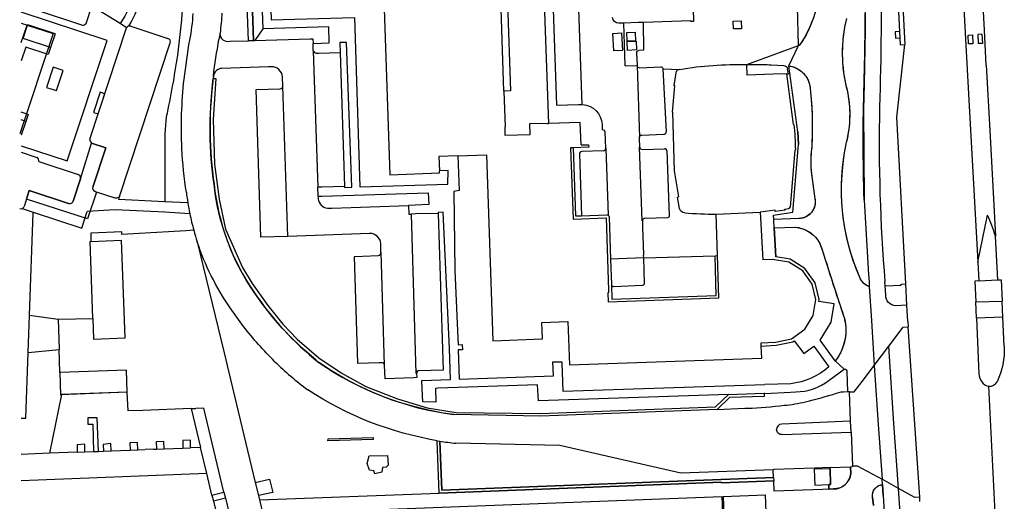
# Model space of a CAD drawing. Header units: metres. Extents: x 256351 to 256908, y 533292 to 533854.
# Tile 8 of 15: x 256352 to 256538, y 533592 to 533683. Entities that reach past the tile are written whole.
import ezdxf

# ---------------------------------------------------------------- set-up
doc = ezdxf.new("R2010")
doc.units = ezdxf.units.M
doc.header["$LTSCALE"] = 0.5
for name, color, linetype in [('G_BAGPAND', 1, 'Continuous'), ('G_BTD', 84, 'Continuous'), ('G_GBIP1', 8, 'Continuous'), ('G_OBW', 30, 'Continuous'), ('G_OTD', 8, 'Continuous'), ('G_OVKIP1', 21, 'Continuous'), ('G_OWG', 9, 'Continuous'), ('G_PND', 1, 'Continuous'), ('G_SHD', 12, 'Continuous'), ('G_VGO', 84, 'Continuous'), ('G_WGD', 8, 'Continuous')]:
    doc.layers.add(name, color=color, linetype=linetype)

msp = doc.modelspace()

# ---------------------------------------------------------------- linework, layer by layer
at = {"layer": 'G_BAGPAND'}
for points in [[(256489.216, 533674.19, -0.005021), (256490.811, 533674.204)], [(256490.811, 533674.204, -0.0093486), (256493.805, 533674.146)], [(256496.204, 533674.019, -0.3261114), (256496.924, 533673.356)]]:
    msp.add_lwpolyline(points, format="xyb", dxfattribs=at)
for points in [[(256493.805, 533674.146), (256496.204, 533674.019)], [(256496.785, 533672.444), (256497.081, 533672.456)], [(256497.081, 533672.456), (256496.924, 533673.356)], [(256372.131, 533612.251), (256359.537, 533611.786)]]:
    msp.add_lwpolyline(points, dxfattribs=at)
at = {"layer": 'G_BTD'}
for points in [[(256396.022, 533678.725), (256393.762, 533745.507)], [(256397.75, 533680.914), (256396.275, 533678.732)], [(256388.373, 533671.551), (256388.862, 533671.551), (256388.404, 533663.802), (256388.654, 533655.387), (256389.529, 533648.721), (256390.695, 533643.097), (256393.903, 533635.806), (256395.737, 533632.806), (256398.736, 533628.64), (256401.569, 533625.099), (256404.235, 533622.266), (256408.339, 533618.725), (256412.568, 533615.892), (256417.254, 533613.31), (256423.233, 533610.976), (256428.835, 533609.31), (256434.315, 533608.434), (256450.229, 533608.226), (256483.308, 533609.518), (256485.783, 533611.853)], [(256353.662, 533626.808), (256354.331, 533646.104)], [(256354.338, 533646.312), (256354.331, 533646.104)], [(256483.453, 533630.538), (256483.216, 533638.063)], [(256463.631, 533632.624), (256463.721, 533629.863), (256483.453, 533630.538)], [(256353.419, 533619.787), (256353.662, 533626.808)], [(256353.662, 533626.808), (256359.067, 533626.065)], [(256353.419, 533619.787), (256359.246, 533620.355)], [(256352.12, 533607.33), (256352.988, 533607.345), (256353.419, 533619.787)], [(256359.702, 533611.792), (256357.471, 533600.711)], [(256492.515, 533612.083), (256492.515, 533611.476), (256485.933, 533611.226), (256483.642, 533609.018), (256483.63, 533609.006)], [(256384.227, 533609.168), (256385.987, 533601.828)], [(256364.149, 533600.973), (256364.155, 533602.421), (256362.668, 533602.338), (256362.701, 533600.916)], [(256369.129, 533601.168), (256369.067, 533602.552), (256367.58, 533602.401), (256367.669, 533601.111)], [(256374.136, 533601.364), (256374.084, 533602.732), (256372.656, 533602.678), (256372.678, 533601.307)], [(256379.123, 533601.559), (256379.047, 533602.97), (256377.62, 533602.896), (256377.665, 533601.502)], [(256384.111, 533601.755), (256384.098, 533603.174), (256382.642, 533603.113), (256382.654, 533601.697)], [(256431.106, 533593.194), (256430.724, 533603.094)], [(256494.279, 533596.127), (256431.587, 533593.713), (256431.228, 533603.011)], [(256504.97, 533597.79), (256501.98, 533597.69), (256502.09, 533594.69), (256504.707, 533594.795)], [(256504.97, 533597.79), (256504.97, 533598.032)], [(256494.279, 533596.127), (256494.208, 533597.613)], [(256494.279, 533596.127), (256494.305, 533595.515)], [(256504.707, 533594.795), (256504.743, 533593.942)]]:
    msp.add_lwpolyline(points, dxfattribs=at)
at = {"layer": 'G_GBIP1'}
for points in [[(256367.03, 533668.957), (256365.754, 533665.151)], [(256366.638, 533664.86), (256367.889, 533668.674)], [(256367.889, 533668.674), (256367.03, 533668.957)], [(256365.754, 533665.151), (256366.638, 533664.86)], [(256363.279, 533652.577), (256365.415, 533659.357)], [(256365.415, 533659.357), (256368.103, 533658.464)], [(256368.103, 533658.464), (256365.632, 533651.026)], [(256361.912, 533648.372), (256363.279, 533652.577)], [(256353.104, 533648.746), (256353.624, 533650.35)], [(256353.624, 533650.35), (256361.064, 533647.938)], [(256366.308, 533650.095), (256364.639, 533645.007)], [(256366.06, 533650.176), (256366.308, 533650.095)], [(256364.639, 533645.007), (256353.104, 533648.746)]]:
    msp.add_lwpolyline(points, dxfattribs=at)
for points in [[(256365.632, 533651.026, 0.4117286), (256366.06, 533650.176)], [(256361.064, 533647.938, 0.4149879), (256361.912, 533648.372)]]:
    msp.add_lwpolyline(points, format="xyb", dxfattribs=at)
at = {"layer": 'G_OBW'}
for points in [[(256484.786, 533592.538), (256492.723, 533592.844)], [(256484.786, 533592.538), (256484.965, 533587.648), (256492.912, 533587.939)], [(256492.723, 533592.844), (256492.912, 533587.939)]]:
    msp.add_lwpolyline(points, dxfattribs=at)
at = {"layer": 'G_OTD'}
for points in [[(256352.12, 533682.03), (256353.31, 533681.627)], [(256352.989, 533677.499), (256352.12, 533674.887)], [(256357.187, 533676.107), (256352.989, 533677.499)], [(256357.619, 533677.413), (256357.187, 533676.107)], [(256360.03, 533673.06), (256358.124, 533673.692), (256356.888, 533669.872), (256358.785, 533669.251), (256360.03, 533673.06)], [(256353.416, 533664.745), (256352.12, 533665.176)], [(256353.416, 533664.745), (256352.983, 533663.44)], [(256504.97, 533597.79), (256505.07, 533594.81), (256504.707, 533594.795)]]:
    msp.add_lwpolyline(points, dxfattribs=at)
at = {"layer": 'G_OVKIP1'}
for points in [[(256352.12, 533678.356), (256353.215, 533681.659)], [(256353.215, 533681.659), (256358.133, 533680.046)], [(256358.133, 533680.046), (256351.845, 533661.071)]]:
    msp.add_lwpolyline(points, dxfattribs=at)
at = {"layer": 'G_OWG'}
for points in [[(256395.034, 533678.695), (256392.048, 533758.854), (256390.383, 533797.216), (256391.606, 533797.195), (256393.246, 533757.945)], [(256518.086, 533680.444), (256517.251, 533680.399), (256517.316, 533679.2), (256518.15, 533679.245)], [(256531.061, 533679.772), (256531.855, 533679.808), (256531.939, 533678.119), (256531.141, 533678.079), (256531.061, 533679.772)], [(256533.664, 533679.93), (256532.866, 533679.888)], [(256532.866, 533679.888), (256532.958, 533678.152)], [(256533.664, 533679.93), (256533.757, 533678.194)], [(256533.757, 533678.194), (256532.958, 533678.152)], [(256379.244, 533657.952), (256379.239, 533648.235)], [(256532.858, 533636.81), (256534.737, 533645.717)]]:
    msp.add_lwpolyline(points, dxfattribs=at)
for points in [[(256382.894, 533693.782, -0.0342253), (256381.606, 533675.957)], [(256381.606, 533675.957, -0.0171511), (256379.508, 533664.278)], [(256379.508, 533664.278, 0.0400451), (256379.244, 533657.952)], [(256536.207, 533641.728, 0.0325155), (256534.737, 533645.717)]]:
    msp.add_lwpolyline(points, format="xyb", dxfattribs=at)
at = {"layer": 'G_PND'}
for points in [[(256406.392, 533742.85), (256400.299, 533742.667), (256402.234, 533684.72), (256411.628, 533685.061), (256411.515, 533688.149), (256420.539, 533688.496), (256421.741, 533653.358), (256431.134, 533653.711), (256431.12, 533654.091)], [(256443.32, 533669.178), (256442.599, 533690.569), (256435.289, 533690.307), (256435.206, 533692.616), (256432.266, 533692.51), (256422.725, 533692.168), (256422.668, 533693.744), (256423.983, 533693.792), (256422.968, 533722.068), (256410.281, 533721.519), (256409.886, 533737.232), (256409.766, 533742.717)], [(256364.351, 533681.957), (256365.46, 533685.229)], [(256355.128, 533684.49), (256363.66, 533681.654)], [(256372.8, 533681.436), (256379.829, 533679.123)], [(256365.066, 533660.097), (256372.018, 533681.154)], [(256370.704, 533649.248), (256380.258, 533678.272)], [(256494.182, 533672.355), (256489.303, 533672.189), (256489.216, 533674.19)], [(256475.791, 533672.639), (256475.453, 533670.212)], [(256496.785, 533672.444), (256494.182, 533672.355)], [(256498.058, 533662.87), (256496.785, 533672.444)], [(256475.65, 533670.182), (256475.453, 533670.212)], [(256443.32, 533669.178), (256443.547, 533662.425), (256443.467, 533662.423), (256443.521, 533660.823), (256448.27, 533660.983), (256448.201, 533663.023), (256451.511, 533663.134), (256451.514, 533663.024), (256451.73, 533663.031)], [(256475.152, 533665.201), (256475.65, 533670.182)], [(256475.152, 533665.201), (256475.52, 533654.12)], [(256457.906, 533658.986), (256457.763, 533663.235), (256451.73, 533663.031)], [(256498.126, 533662.873), (256498.058, 533662.87)], [(256368.103, 533658.464), (256365.415, 533659.357)], [(256457.906, 533658.986), (256459.334, 533659.034), (256459.35, 533658.564), (256456.393, 533658.465)], [(256352.12, 533657.612), (256355.069, 533656.646)], [(256365.632, 533651.026), (256368.103, 533658.464)], [(256456.393, 533658.465), (256455.922, 533658.449), (256456.382, 533644.991), (256462.628, 533645.204), (256463.097, 533631.513), (256463.113, 533631.044), (256462.943, 533631.038), (256463, 533629.369), (256483.938, 533630.084)], [(256498.294, 533658.035), (256497.403, 533647.237)], [(256498.404, 533658.041), (256498.294, 533658.035)], [(256355.402, 533655.837), (256362.842, 533653.426)], [(256434.641, 533656.938), (256431.018, 533656.798), (256431.12, 533654.091)], [(256434.641, 533656.938), (256440.041, 533657.147), (256441.237, 533621.969), (256450.63, 533622.318), (256450.514, 533625.416), (256455.411, 533625.598), (256455.701, 533617.403), (256492.037, 533618.702), (256491.956, 533620.97)], [(256475.52, 533654.12), (256476.332, 533649.186)], [(256363.275, 533652.577), (256361.912, 533648.372)], [(256353.624, 533650.35), (256352.663, 533647.386)], [(256361.063, 533647.938), (256353.624, 533650.35)], [(256366.308, 533650.095), (256366.06, 533650.176)], [(256369.887, 533648.921), (256366.308, 533650.095)], [(256476.135, 533649.151), (256476.332, 533649.186)], [(256476.531, 533646.955), (256476.135, 533649.151)], [(256483.439, 533645.916), (256491.729, 533646.305)], [(256494.563, 533646.692), (256491.729, 533646.305)], [(256491.729, 533646.305), (256492.237, 533637.267)], [(256494.6, 533646.415), (256494.563, 533646.692)], [(256496.456, 533646.668), (256494.6, 533646.415)], [(256496.419, 533646.875), (256497.14, 533646.964)], [(256496.456, 533646.668), (256496.419, 533646.875)], [(256483.686, 533638.08), (256483.439, 533645.916)], [(256365.116, 533640.747), (256365.266, 533640.752)], [(256365.648, 533626.2), (256365.116, 533640.747)], [(256365.266, 533640.752), (256371.072, 533640.965)], [(256365.648, 533626.2), (256365.79, 533622.305), (256371.746, 533622.523), (256371.072, 533640.965)], [(256483.938, 533630.084), (256483.686, 533638.08)], [(256491.956, 533620.97), (256491.934, 533621.57), (256494.673, 533621.719), (256497.679, 533622.356), (256500.163, 533624.163), (256501.78, 533626.748), (256502.272, 533629.784), (256501.569, 533632.687), (256499.78, 533635.222), (256497.194, 533636.829), (256494.099, 533637.332), (256492.237, 533637.267)], [(256372.131, 533612.251), (256371.978, 533616.434), (256359.383, 533615.987)], [(256359.383, 533615.987), (256359.537, 533611.786)], [(256359.537, 533611.786), (256359.702, 533611.792)], [(256372.131, 533612.251), (256359.702, 533611.792)]]:
    msp.add_lwpolyline(points, dxfattribs=at)
for points in [[(256363.66, 533681.654, 0.2641759), (256364.351, 533681.957)], [(256372.453, 533681.456, 0.2073658), (256372.018, 533681.154)], [(256372.8, 533681.436, 0.1326767), (256372.453, 533681.456)], [(256380.258, 533678.272, 0.4125574), (256379.829, 533679.123)], [(256476.511, 533673.272, -0.0474517), (256489.216, 533674.19)], [(256476.511, 533673.272, 0.3129938), (256475.791, 533672.639)], [(256498.126, 533662.873, -0.0206984), (256498.404, 533658.041)], [(256365.066, 533660.097, 0.2449555), (256365.415, 533659.357)], [(256355.402, 533655.837, 0.3695382), (256355.069, 533656.646)], [(256363.275, 533652.577, 0.4152977), (256362.842, 533653.426)], [(256365.632, 533651.026, 0.4125631), (256366.06, 533650.176)], [(256361.063, 533647.938, 0.4150552), (256361.912, 533648.372)], [(256370.626, 533649.172, -0.1984587), (256369.887, 533648.921)], [(256370.704, 533649.248, -0.0263429), (256370.626, 533649.172)], [(256351.814, 533646.953, 0.1926564), (256352.312, 533646.985)], [(256352.312, 533646.985, 0.2074407), (256352.663, 533647.386)], [(256477.493, 533646.176, -0.350863), (256476.531, 533646.955)], [(256477.493, 533646.176, 0.0215299), (256483.439, 533645.916)], [(256497.14, 533646.964, 0.3505475), (256497.403, 533647.237)]]:
    msp.add_lwpolyline(points, format="xyb", dxfattribs=at)
at = {"layer": 'G_SHD'}
for points in [[(256518.124, 533696.131), (256519.107, 533677.954)], [(256517.614, 533689.19), (256518.086, 533680.444)], [(256518.086, 533680.444), (256518.15, 533679.245)], [(256518.15, 533679.245), (256518.222, 533677.916), (256519.107, 533677.954)], [(256418.621, 533603.685), (256418.619, 533603.304), (256410.046, 533603.087), (256410.081, 533603.433), (256418.621, 533603.685)], [(256421.466, 533598.481), (256421.079, 533598.066), (256420.382, 533597.996), (256420.278, 533597.126), (256418.911, 533596.846), (256418.75, 533597.395), (256417.904, 533597.527), (256417.451, 533598.807), (256417.85, 533600.246), (256421.341, 533600.263), (256421.466, 533598.481)]]:
    msp.add_lwpolyline(points, dxfattribs=at)
at = {"layer": 'G_VGO'}
for points in [[(256393.762, 533745.507), (256396.022, 533678.725), (256395.034, 533678.695), (256392.048, 533758.854), (256390.383, 533797.216), (256391.606, 533797.195), (256393.246, 533757.945), (256393.75, 533745.876), (256393.762, 533745.507)], [(256501.816, 533683.002), (256501.474, 533682.078), (256501.087, 533681.172), (256500.657, 533680.286), (256500.183, 533679.422), (256499.667, 533678.582), (256499.111, 533677.769), (256499.009, 533677.761), (256498.442, 533699.767)], [(256511.642, 533690.98), (256511.591, 533680.744), (256511.383, 533670.509), (256511.271, 533665.744), (256511.405, 533648.567), (256512.224, 533634.498), (256512.316, 533633.028), (256512.367, 533632.213), (256512.292, 533632.24), (256512.157, 533632.296), (256512.025, 533632.358), (256511.896, 533632.426), (256511.77, 533632.501), (256511.648, 533632.582), (256511.531, 533632.669), (256511.417, 533632.761), (256511.309, 533632.859), (256511.205, 533632.962), (256511.106, 533633.07), (256511.013, 533633.183), (256510.926, 533633.3), (256510.844, 533633.421), (256510.769, 533633.546), (256510.699, 533633.675), (256510.636, 533633.807), (256510.58, 533633.942), (256509.989, 533635.372), (256509.29, 533637.295), (256508.686, 533639.249), (256508.179, 533641.231), (256507.77, 533643.236), (256507.459, 533645.258), (256507.248, 533647.293), (256507.138, 533649.336), (256507.127, 533651.382), (256507.217, 533653.426), (256507.407, 533655.463), (256507.697, 533657.488), (256508.086, 533659.497), (256508.189, 533659.926), (256508.4, 533660.959), (256508.559, 533662.001), (256508.667, 533663.049), (256508.724, 533664.101), (256508.729, 533665.155), (256508.682, 533666.208), (256508.584, 533667.257), (256508.434, 533668.3), (256508.233, 533669.335), (256508.155, 533669.637), (256507.859, 533670.945), (256507.627, 533672.266), (256507.461, 533673.597), (256507.36, 533674.935), (256507.325, 533676.276), (256507.356, 533677.617), (256507.452, 533678.955), (256507.614, 533680.287), (256507.841, 533681.609), (256508.133, 533682.918)], [(256498.98, 533659.047), (256498.85, 533661.464), (256497.194, 533673.922), (256497.331, 533673.901), (256497.556, 533673.858), (256497.778, 533673.803), (256497.997, 533673.738), (256498.213, 533673.662), (256498.424, 533673.576), (256498.631, 533673.479), (256498.834, 533673.372), (256499.03, 533673.256), (256499.221, 533673.13), (256499.405, 533672.995), (256499.583, 533672.851), (256499.753, 533672.698), (256499.915, 533672.537), (256500.07, 533672.369), (256500.216, 533672.193), (256500.353, 533672.01), (256500.481, 533671.82), (256500.599, 533671.625), (256500.708, 533671.424), (256500.807, 533671.218), (256500.896, 533671.007), (256500.974, 533670.792), (256501.041, 533670.574), (256501.098, 533670.352), (256501.144, 533670.128), (256501.178, 533669.902), (256501.202, 533669.675), (256501.331, 533668.382), (256501.546, 533665.09), (256501.599, 533661.792), (256501.49, 533658.495), (256501.472, 533658.364), (256501.37, 533657.407), (256501.316, 533656.446), (256501.308, 533655.484), (256501.348, 533654.523), (256501.434, 533653.565), (256501.568, 533652.612), (256502.099, 533648.817), (256502.114, 533648.734), (256502.136, 533648.582), (256502.15, 533648.429), (256502.156, 533648.275), (256502.155, 533648.122), (256502.146, 533647.968), (256502.13, 533647.815), (256502.107, 533647.664), (256502.076, 533647.513), (256502.037, 533647.364), (256501.992, 533647.218), (256501.939, 533647.073), (256501.879, 533646.932), (256501.813, 533646.793), (256501.739, 533646.658), (256501.659, 533646.527), (256501.573, 533646.4), (256501.481, 533646.277), (256501.383, 533646.159), (256501.279, 533646.046), (256501.169, 533645.938), (256501.055, 533645.836), (256500.935, 533645.739), (256500.811, 533645.648), (256500.683, 533645.564), (256500.551, 533645.486), (256500.415, 533645.414), (256500.275, 533645.35), (256500.133, 533645.292), (256499.988, 533645.241), (256499.841, 533645.197), (256499.691, 533645.161), (256499.541, 533645.132), (256499.388, 533645.111), (256499.235, 533645.096), (256499.082, 533645.09), (256494.305, 533644.929), (256494.296, 533645.725), (256497.925, 533646.261), (256498.98, 533659.047)], [(256388.544, 533651.551), (256388.393, 533652.667), (256388.016, 533656.329), (256387.82, 533660.005), (256387.804, 533663.686), (256387.969, 533667.363), (256388.314, 533671.028), (256388.373, 533671.551), (256388.862, 533671.551), (256388.404, 533663.802), (256388.654, 533655.387), (256389.529, 533648.721), (256390.695, 533643.097), (256393.903, 533635.806), (256395.737, 533632.806), (256398.736, 533628.64), (256401.569, 533625.099), (256404.235, 533622.266), (256408.339, 533618.725), (256412.568, 533615.892), (256417.254, 533613.31), (256423.233, 533610.976), (256428.835, 533609.31), (256434.315, 533608.434), (256450.229, 533608.226), (256483.308, 533609.518), (256485.783, 533611.853), (256492.515, 533612.083), (256492.515, 533611.476), (256485.933, 533611.226), (256483.642, 533609.018), (256483.63, 533609.006), (256450.316, 533607.697), (256433.841, 533608.028), (256431.857, 533608.323), (256429.067, 533608.858), (256426.308, 533609.529), (256423.584, 533610.335), (256420.903, 533611.274), (256418.272, 533612.343), (256415.696, 533613.54), (256413.182, 533614.862), (256410.735, 533616.305), (256408.363, 533617.867), (256407.762, 533618.353), (256405.554, 533620.253), (256403.442, 533622.259), (256401.432, 533624.367), (256399.527, 533626.57), (256397.733, 533628.864), (256396.053, 533631.244), (256395.935, 533631.416), (256394.762, 533633.237), (256393.678, 533635.113), (256392.688, 533637.04), (256391.794, 533639.013), (256390.998, 533641.028), (256390.302, 533643.079), (256389.707, 533645.162), (256389.215, 533647.272), (256388.827, 533649.403), (256388.544, 533651.551)], [(256502.819, 533629.41), (256502.884, 533629.808), (256502.125, 533632.939), (256500.2, 533635.667), (256497.409, 533637.402), (256494.731, 533637.837), (256494.424, 533643.299), (256498.34, 533643.457), (256498.484, 533643.444), (256498.767, 533643.408), (256499.048, 533643.357), (256499.327, 533643.293), (256499.601, 533643.216), (256499.872, 533643.125), (256500.138, 533643.021), (256500.399, 533642.904), (256500.653, 533642.774), (256500.901, 533642.632), (256501.141, 533642.478), (256501.374, 533642.313), (256501.598, 533642.136), (256501.814, 533641.948), (256502.02, 533641.75), (256502.215, 533641.543), (256502.401, 533641.325), (256502.576, 533641.099), (256502.739, 533640.865), (256502.89, 533640.623), (256503.03, 533640.374), (256503.586, 533638.766), (256504.114, 533637.149), (256505.774, 533631.918), (256507.516, 533626.713), (256507.604, 533626.411), (256507.714, 533625.967), (256507.802, 533625.517), (256507.867, 533625.064), (256507.911, 533624.608), (256507.932, 533624.151), (256507.93, 533623.693), (256507.906, 533623.235), (256507.86, 533622.779), (256507.791, 533622.327), (256507.7, 533621.878), (256507.588, 533621.434), (256507.453, 533620.996), (256507.298, 533620.565), (256507.121, 533620.143), (256506.924, 533619.729), (256506.706, 533619.326), (256506.47, 533618.934), (256506.214, 533618.554), (256505.94, 533618.187), (256503.071, 533622.082), (256505.172, 533625.508), (256505.719, 533628.95), (256502.819, 533629.41)], [(256430.724, 533603.094), (256431.228, 533603.011), (256431.587, 533593.713), (256494.279, 533596.127), (256494.305, 533595.515), (256484.431, 533595.118), (256484.426, 533595.247), (256431.106, 533593.194), (256430.724, 533603.094)], [(256505.599, 533593.975), (256504.743, 533593.942), (256504.707, 533594.795), (256505.07, 533594.81), (256504.97, 533597.79), (256504.97, 533598.032), (256508.818, 533598.183), (256508.865, 533596.88), (256508.859, 533596.828), (256508.837, 533596.672), (256508.808, 533596.516), (256508.77, 533596.362), (256508.725, 533596.21), (256508.673, 533596.061), (256508.613, 533595.914), (256508.547, 533595.771), (256508.473, 533595.63), (256508.393, 533595.494), (256508.306, 533595.362), (256508.212, 533595.234), (256508.113, 533595.111), (256508.007, 533594.993), (256507.896, 533594.88), (256507.78, 533594.773), (256507.658, 533594.672), (256507.531, 533594.576), (256507.4, 533594.487), (256507.265, 533594.405), (256507.126, 533594.329), (256506.983, 533594.261), (256506.838, 533594.199), (256506.689, 533594.145), (256506.538, 533594.098), (256506.384, 533594.058), (256506.229, 533594.026), (256506.073, 533594.002), (256505.915, 533593.985), (256505.757, 533593.976), (256505.599, 533593.975)], [(256512.997, 533592.432), (256512.985, 533592.529), (256512.977, 533592.631), (256512.975, 533592.732), (256512.977, 533592.834), (256512.985, 533592.935), (256512.997, 533593.036), (256513.014, 533593.136), (256513.037, 533593.235), (256513.064, 533593.333), (256513.095, 533593.429), (256513.132, 533593.524), (256513.173, 533593.617), (256513.219, 533593.708), (256513.269, 533593.796), (256513.323, 533593.882), (256513.381, 533593.965), (256513.444, 533594.045), (256513.51, 533594.122), (256513.58, 533594.196), (256513.653, 533594.266), (256513.73, 533594.332), (256513.81, 533594.395), (256513.893, 533594.454), (256513.979, 533594.508), (256514.067, 533594.558), (256514.158, 533594.604), (256514.251, 533594.645), (256514.346, 533594.682), (256514.442, 533594.714), (256514.54, 533594.741), (256514.639, 533594.763), (256514.739, 533594.78), (256514.84, 533594.793), (256514.967, 533592.729), (256515.218, 533588.595)], [(256513.141, 533590.823), (256512.997, 533592.432)]]:
    msp.add_lwpolyline(points, dxfattribs=at)
at = {"layer": 'G_WGD'}
for points in [[(256397.226, 533788.897), (256397.12, 533791.99), (256394.106, 533791.887), (256395.64, 533747.284), (256397.173, 533747.329), (256399.336, 533682.637), (256415.101, 533683.068), (256416.109, 533651.052), (256416.18, 533651.055), (256432.729, 533651.548), (256432.77, 533654.18), (256431.12, 533654.091)], [(256393.762, 533745.507), (256395.029, 533745.561), (256396.801, 533692.826), (256397.298, 533692.837), (256397.75, 533680.914)], [(256499.009, 533677.761), (256498.442, 533699.767)], [(256529.938, 533696.586), (256529.609, 533696.569), (256530.596, 533677.822), (256531.102, 533668.642)], [(256534.477, 533674.076), (256534.123, 533680.716), (256533.366, 533694.76)], [(256450.709, 533693.199), (256443.428, 533692.959), (256443.46, 533691.98), (256443.68, 533685.66), (256444.03, 533685.72), (256444.57, 533669.22), (256443.32, 533669.178)], [(256450.709, 533693.199), (256450.74, 533692.26), (256450.896, 533687.658), (256451.73, 533663.031)], [(256478.961, 533689.777), (256479.163, 533682.341), (256478.665, 533682.325), (256478.661, 533682.438)], [(256370.783, 533681.921), (256365.46, 533685.229)], [(256457.371, 533686.57), (256456.743, 533686.541), (256452.591, 533686.352), (256453.263, 533666.5), (256457.417, 533666.641), (256458.065, 533666.663)], [(256457.371, 533686.57), (256458.065, 533666.663)], [(256360.814, 533655.965), (256368.357, 533678.721), (256352.12, 533684.094)], [(256352.478, 533679.117), (256353.31, 533681.627)], [(256353.31, 533681.627), (256353.336, 533681.705)], [(256358.497, 533679.995), (256353.336, 533681.705)], [(256372.018, 533681.154), (256370.783, 533681.921)], [(256465.968, 533682.015), (256464.979, 533681.985)], [(256468.69, 533682.106), (256465.968, 533682.015)], [(256466.256, 533673.941), (256465.968, 533682.015)], [(256469.615, 533682.136), (256468.69, 533682.106)], [(256469.615, 533682.136), (256469.712, 533676.878), (256468.833, 533676.841)], [(256478.661, 533682.438), (256469.615, 533682.136)], [(256486.677, 533682.417), (256488.189, 533682.474), (256488.22, 533680.959), (256486.713, 533680.922), (256486.677, 533682.417)], [(256358.497, 533679.995), (256357.619, 533677.413)], [(256389.67, 533680.158), (256389.659, 533679.984), (256389.682, 533679.741), (256389.784, 533679.413), (256389.968, 533679.11), (256390.232, 533678.853), (256390.433, 533678.728), (256390.753, 533678.608), (256391.049, 533678.568), (256391.609, 533678.593), (256395.034, 533678.695)], [(256407.256, 533678.186), (256410.319, 533678.3), (256410.249, 533681.332), (256397.75, 533680.914)], [(256464.072, 533676.761), (256463.882, 533680.079), (256465.547, 533680.174), (256465.737, 533676.856), (256464.072, 533676.761)], [(256468.214, 533678.679), (256466.611, 533678.614), (256466.546, 533680.215), (256468.15, 533680.28), (256468.214, 533678.679)], [(256357.619, 533677.413), (256352.478, 533679.117)], [(256395.034, 533678.695), (256396.022, 533678.725)], [(256396.022, 533678.725), (256396.275, 533678.732)], [(256396.275, 533678.732), (256406.702, 533679.044), (256407.23, 533679.06), (256407.256, 533678.186)], [(256407.297, 533676.799), (256407.256, 533678.186)], [(256413.196, 533651.15), (256413.217, 533650.97), (256414.588, 533651.001), (256413.572, 533678.342), (256412.293, 533678.325)], [(256412.293, 533678.325), (256412.355, 533676.469)], [(256468.294, 533678.617), (256468.376, 533676.951), (256466.707, 533676.869), (256466.625, 533678.535), (256468.294, 533678.617)], [(256489.216, 533674.19), (256499.009, 533677.761)], [(256497.194, 533673.922), (256499.009, 533677.761)], [(256499.111, 533677.769), (256499.009, 533677.761)], [(256519.252, 533632.719), (256517.564, 533664.219), (256519.107, 533677.954)], [(256407.297, 533676.799), (256408.134, 533650.999)], [(256407.845, 533676.317), (256408.33, 533676.341), (256412.355, 533676.469)], [(256412.355, 533676.469), (256413.196, 533651.15)], [(256468.392, 533676.379), (256468.48, 533674.047)], [(256466.256, 533673.941), (256468.481, 533674.02)], [(256468.481, 533674.02), (256468.477, 533674.013), (256468.922, 533660.4)], [(256468.48, 533674.047), (256468.481, 533674.02)], [(256498.85, 533661.464), (256497.194, 533673.922)], [(256534.477, 533674.076), (256535.134, 533661.747), (256536.207, 533641.728)], [(256399.365, 533673.76), (256398.828, 533673.746), (256389.98, 533673.465), (256389.712, 533673.423), (256389.334, 533673.283), (256388.997, 533673.055), (256388.743, 533672.782), (256388.58, 533672.515), (256388.487, 533672.282), (256388.424, 533672.005)], [(256468.982, 533673.597), (256472.978, 533673.766)], [(256473.366, 533673.394), (256473.986, 533661.467)], [(256473.366, 533673.394), (256476.511, 533673.272)], [(256388.373, 533671.551), (256388.314, 533671.028)], [(256388.424, 533672.005), (256388.373, 533671.551)], [(256401.536, 533670.065), (256401.534, 533670.128), (256401.455, 533671.872)], [(256402.485, 533641.711), (256397.41, 533641.532), (256396.5, 533669.447), (256401.068, 533669.588)], [(256402.485, 533641.711), (256401.536, 533670.065)], [(256531.102, 533668.642), (256532.858, 533636.81)], [(256458.065, 533666.663), (256458.196, 533666.667)], [(256352.983, 533663.44), (256352.12, 533663.729)], [(256352.983, 533663.44), (256352.124, 533660.851)], [(256461.872, 533662.884), (256461.916, 533661.863)], [(256461.999, 533661.864), (256461.916, 533661.863)], [(256462.559, 533658.391), (256462.44, 533661.4)], [(256469.373, 533660.86), (256473.568, 533661.003)], [(256498.85, 533661.464), (256498.98, 533659.047)], [(256352.124, 533660.851), (256352.12, 533660.852)], [(256468.922, 533660.4), (256468.932, 533660.4)], [(256468.986, 533658.575), (256468.945, 533660.242), (256468.932, 533660.4)], [(256497.925, 533646.261), (256498.98, 533659.047)], [(256352.12, 533658.849), (256360.814, 533655.965)], [(256456.393, 533658.465), (256456.833, 533645.58), (256457.982, 533645.619)], [(256457.584, 533657.286), (256457.982, 533645.619)], [(256462.125, 533657.891), (256458.018, 533657.751)], [(256462.569, 533658.391), (256462.559, 533658.391)], [(256462.569, 533658.391), (256463.028, 533645.716)], [(256469.476, 533644.643), (256468.976, 533658.575)], [(256468.986, 533658.575), (256468.976, 533658.575)], [(256469.464, 533658.144), (256473.661, 533658.285)], [(256474.126, 533657.851), (256474.543, 533645.612)], [(256434.641, 533656.938), (256434.87, 533650.36), (256433.88, 533650.2), (256434.06, 533635.26), (256434.567, 533623.837), (256434.659, 533621.24), (256435.459, 533621.266), (256435.494, 533620.267), (256434.694, 533620.241), (256434.889, 533614.744), (256452.673, 533615.335), (256452.594, 533617.967), (256454.246, 533618.028), (256454.253, 533617.831), (256454.452, 533612.448), (256492.63, 533613.725)], [(256501.568, 533652.612), (256502.099, 533648.817)], [(256413.196, 533651.15), (256408.883, 533651.021), (256408.134, 533650.999)], [(256408.21, 533649.297), (256408.134, 533650.999)], [(256408.21, 533649.297), (256408.934, 533649.319), (256429.024, 533649.917), (256429.113, 533647.733), (256426.549, 533647.622), (256425.31, 533647.568)], [(256370.626, 533649.172), (256370.469, 533648.664)], [(256379.239, 533648.235), (256370.469, 533648.664)], [(256383.577, 533648.074), (256379.239, 533648.235)], [(256408.21, 533649.297), (256408.225, 533648.961)], [(256511.405, 533648.567), (256512.224, 533634.498), (256512.316, 533633.028)], [(256352.312, 533646.985), (256354.338, 533646.312)], [(256354.338, 533646.312), (256363.549, 533643.253)], [(256363.549, 533643.253), (256364.595, 533646.407)], [(256369.833, 533646.733), (256364.595, 533646.407)], [(256379.238, 533646.275), (256369.833, 533646.733)], [(256383.958, 533645.999), (256379.238, 533646.275)], [(256410.304, 533647.062), (256410.794, 533647.071), (256425.31, 533647.568)], [(256425.31, 533647.568), (256425.348, 533645.907), (256425.845, 533645.92)], [(256430.895, 533646.052), (256426.595, 533645.94), (256425.845, 533645.92)], [(256430.895, 533646.052), (256431.848, 533616.425), (256427.287, 533616.322)], [(256485.783, 533611.853), (256449.877, 533610.628), (256449.683, 533613.638), (256430.824, 533612.997), (256430.363, 533612.981), (256430.43, 533610.387), (256427.98, 533610.441), (256427.887, 533612.897), (256427.807, 533614.493), (256433.231, 533614.689), (256433.033, 533620.528), (256431.867, 533646.275), (256430.889, 533646.241), (256430.895, 533646.052)], [(256494.296, 533645.725), (256497.925, 533646.261)], [(256426.81, 533615.807), (256426.76, 533615.805), (256425.845, 533645.92)], [(256457.982, 533645.619), (256462.785, 533645.783)], [(256463.219, 533645.377), (256463.477, 533637.404)], [(256469.476, 533644.643), (256469.486, 533644.643)], [(256469.486, 533644.643), (256469.52, 533643.281)], [(256474.233, 533645.24), (256469.925, 533645.107)], [(256494.305, 533644.929), (256494.296, 533645.725)], [(256499.082, 533645.09), (256494.305, 533644.929)], [(256494.424, 533643.299), (256494.305, 533644.929)], [(256383.227, 533642.768), (256371.145, 533642.071), (256371.147, 533642.552), (256365.238, 533642.328), (256365.266, 533640.752)], [(256384.717, 533642.853), (256383.227, 533642.768)], [(256469.52, 533643.281), (256469.62, 533640.13)], [(256494.424, 533643.299), (256498.34, 533643.457)], [(256494.424, 533643.299), (256494.731, 533637.837)], [(256385.367, 533640.705), (256390.427, 533619.706), (256391.32, 533615.999), (256396.335, 533595.189)], [(256417.949, 533642.257), (256402.485, 533641.711)], [(256536.649, 533633.475), (256536.207, 533641.728)], [(256420.092, 533638.632), (256420.041, 533640.358)], [(256420.764, 533617.338), (256420.142, 533638.634), (256420.092, 533638.632)], [(256469.62, 533640.13), (256469.73, 533638.137)], [(256420.251, 533617.818), (256419.734, 533617.797), (256415.712, 533617.675), (256415.064, 533637.926), (256419.607, 533638.12)], [(256469.744, 533637.676), (256463.477, 533637.404)], [(256463.477, 533637.404), (256463.631, 533632.624)], [(256463.631, 533632.624), (256463.667, 533632.471), (256463.759, 533632.343), (256463.893, 533632.261), (256464.049, 533632.237), (256469.512, 533632.477), (256469.663, 533632.513), (256469.789, 533632.605), (256469.87, 533632.737), (256469.895, 533632.89), (256469.744, 533637.676)], [(256469.744, 533637.676), (256469.73, 533638.137)], [(256469.744, 533637.676), (256483.216, 533638.063)], [(256483.216, 533638.063), (256483.686, 533638.08)], [(256497.409, 533637.402), (256494.731, 533637.837)], [(256500.2, 533635.667), (256497.409, 533637.402)], [(256532.858, 533636.81), (256533.052, 533633.301)], [(256502.125, 533632.939), (256500.2, 533635.667)], [(256512.316, 533633.028), (256512.367, 533632.213)], [(256515.361, 533632.387), (256515.334, 533633.162)], [(256533.052, 533633.301), (256532.328, 533633.261), (256532.486, 533629.315)], [(256533.052, 533633.301), (256536.649, 533633.475)], [(256536.649, 533633.475), (256537.294, 533633.498), (256537.478, 533629.486)], [(256502.884, 533629.808), (256502.125, 533632.939)], [(256512.367, 533632.213), (256512.765, 533625.783), (256513.28, 533617.302)], [(256515.361, 533632.387), (256518.422, 533632.509)], [(256515.465, 533630.645), (256515.361, 533632.387)], [(256518.415, 533632.681), (256519.252, 533632.719)], [(256518.422, 533632.509), (256518.415, 533632.681)], [(256519.475, 533628.679), (256519.252, 533632.719)], [(256502.819, 533629.41), (256502.884, 533629.808)], [(256505.94, 533618.187), (256503.071, 533622.082), (256505.172, 533625.508), (256505.719, 533628.95), (256502.819, 533629.41)], [(256532.486, 533629.315), (256537.478, 533629.486)], [(256532.61, 533626.227), (256532.486, 533629.315)], [(256537.617, 533626.449), (256537.478, 533629.486)], [(256519.475, 533628.679), (256517.392, 533628.608)], [(256519.644, 533625.62), (256519.475, 533628.679)], [(256359.067, 533626.065), (256365.648, 533626.2)], [(256359.067, 533626.065), (256359.246, 533620.355)], [(256519.644, 533625.62), (256519.703, 533624.632)], [(256537.617, 533626.449), (256532.61, 533626.227)], [(256532.61, 533626.227), (256533.096, 533615.725)], [(256537.869, 533620.933), (256537.617, 533626.449)], [(256516.04, 533620.947), (256518.797, 533624.54), (256519.703, 533624.632)], [(256521.9, 533592.441), (256519.703, 533624.632)], [(256497.929, 533621.796), (256498.186, 533621.983)], [(256498.186, 533621.983), (256499.977, 533619.58), (256501.868, 533620.981), (256504.723, 533617.052)], [(256359.383, 533615.987), (256359.246, 533620.355)], [(256491.956, 533620.97), (256494.752, 533621.122)], [(256494.752, 533621.122), (256497.929, 533621.796)], [(256513.28, 533617.302), (256516.04, 533620.947)], [(256517.891, 533594.077), (256517.03, 533606.338), (256516.04, 533620.947)], [(256505.94, 533618.187), (256507.645, 533616.624)], [(256426.81, 533615.807), (256426.861, 533615.009), (256426.327, 533614.987), (256420.86, 533614.757), (256420.764, 533617.338)], [(256504.773, 533614.525), (256507.645, 533616.624)], [(256508.632, 533612.3), (256509.515, 533612.343), (256511.443, 533614.876), (256513.28, 533617.302)], [(256513.28, 533617.302), (256514.066, 533606.123), (256514.777, 533595.792)], [(256508.114, 533616.08), (256508.261, 533612.373)], [(256497.523, 533613.859), (256492.63, 533613.725)], [(256536.132, 533589.448), (256534.964, 533613.395)], [(256375.066, 533608.792), (256372.302, 533608.716), (256372.131, 533612.251)], [(256485.783, 533611.853), (256492.515, 533612.083)], [(256492.515, 533612.083), (256492.643, 533612.087)], [(256492.643, 533612.087), (256492.644, 533612.022), (256497.452, 533612.258)], [(256497.452, 533612.258), (256498.481, 533612.308)], [(256506.203, 533612.062), (256507.039, 533612.317), (256507.481, 533612.345), (256508.261, 533612.373)], [(256508.261, 533612.373), (256508.623, 533612.386), (256508.632, 533612.3)], [(256508.839, 533606.756), (256508.632, 533612.3)], [(256384.227, 533609.168), (256375.066, 533608.792)], [(256384.227, 533609.168), (256385.093, 533609.203)], [(256390.416, 533593.372), (256386.607, 533609.265), (256385.093, 533609.203)], [(256483.63, 533609.006), (256450.316, 533607.697), (256433.841, 533608.028)], [(256483.63, 533609.006), (256488.847, 533609.211), (256489.337, 533609.217)], [(256366.696, 533601.073), (256366.484, 533607.443), (256364.674, 533607.404), (256364.721, 533606.208), (256365.613, 533606.228), (256365.775, 533601.036)], [(256508.839, 533606.756), (256495.816, 533606.241)], [(256508.917, 533604.725), (256508.839, 533606.756)], [(256495.913, 533604.234), (256508.917, 533604.725)], [(256508.917, 533604.725), (256509.176, 533598.32)], [(256372.678, 533601.307), (256374.136, 533601.364)], [(256374.136, 533601.364), (256375.519, 533601.418)], [(256377.127, 533601.481), (256375.519, 533601.418)], [(256377.127, 533601.481), (256377.665, 533601.502)], [(256377.665, 533601.502), (256379.123, 533601.559)], [(256379.123, 533601.559), (256382.654, 533601.697)], [(256382.654, 533601.697), (256384.111, 533601.755)], [(256385.987, 533601.828), (256384.111, 533601.755)], [(256387.166, 533596.91), (256385.987, 533601.828)], [(256430.724, 533603.094), (256431.228, 533603.011)], [(256494.208, 533597.613), (256476.75, 533596.934), (256453.9, 533602.181), (256434.229, 533602.6)], [(256357.471, 533600.711), (256352.12, 533600.502)], [(256362.701, 533600.916), (256357.471, 533600.711)], [(256362.701, 533600.916), (256364.149, 533600.973)], [(256364.149, 533600.973), (256365.775, 533601.036)], [(256365.775, 533601.036), (256366.696, 533601.073)], [(256366.696, 533601.073), (256367.669, 533601.111)], [(256367.669, 533601.111), (256369.129, 533601.168)], [(256369.129, 533601.168), (256372.678, 533601.307)], [(256504.97, 533598.032), (256502.021, 533597.917), (256494.323, 533597.617), (256494.208, 533597.613)], [(256504.97, 533598.032), (256508.818, 533598.183)], [(256508.818, 533598.183), (256509.183, 533598.197), (256509.176, 533598.32)], [(256508.865, 533596.88), (256508.818, 533598.183)], [(256509.176, 533598.32), (256510.093, 533598.37), (256514.777, 533595.792)], [(256387.166, 533596.91), (256352.12, 533595.499)], [(256388.153, 533592.792), (256387.166, 533596.91)], [(256396.335, 533595.189), (256399.046, 533595.789), (256399.648, 533593.313), (256396.922, 533592.752)], [(256517.891, 533594.077), (256514.777, 533595.792)], [(256514.84, 533594.793), (256514.777, 533595.792)], [(256396.335, 533595.189), (256396.922, 533592.752)], [(256431.106, 533593.194), (256484.426, 533595.247), (256484.431, 533595.118), (256494.305, 533595.515)], [(256504.743, 533593.942), (256503.506, 533593.893), (256494.418, 533593.538), (256494.346, 533595.517), (256494.305, 533595.515)], [(256504.743, 533593.942), (256505.599, 533593.975)], [(256514.967, 533592.729), (256514.84, 533594.793)], [(256518.426, 533585.856), (256517.891, 533594.077)], [(256521.9, 533592.441), (256521.004, 533592.364), (256517.891, 533594.077)], [(256388.153, 533592.792), (256390.416, 533593.372)], [(256388.153, 533592.792), (256388.429, 533591.642)], [(256390.69, 533592.232), (256388.429, 533591.642)], [(256390.416, 533593.372), (256390.69, 533592.232)], [(256390.69, 533592.232), (256393.459, 533580.678)], [(256396.922, 533592.752), (256397.131, 533591.886)], [(256397.131, 533591.886), (256431.106, 533593.194)], [(256400.225, 533589.351), (256484.506, 533592.561), (256484.692, 533587.625)], [(256512.997, 533592.432), (256513.141, 533590.823)], [(256521.936, 533591.578), (256521.9, 533592.441)], [(256388.429, 533591.642), (256391.189, 533580.128)], [(256397.131, 533591.886), (256397.759, 533589.257)]]:
    msp.add_lwpolyline(points, dxfattribs=at)
for points in [[(256374.841, 533694.383, -0.1396291), (256370.783, 533681.921)], [(256372.453, 533681.456, 0.115423), (256376.249, 533694.382)], [(256514.6, 533694.633, -0.0103227), (256514.306, 533666.151)], [(256511.383, 533670.509, 0.0076688), (256511.642, 533690.98)], [(256502.869, 533690.578, -0.1711066), (256499.111, 533677.769)], [(256383.965, 533678.817, 0.036797), (256384.598, 533683.847)], [(256390.009, 533683.925, -0.0252292), (256389.67, 533680.158)], [(256464.979, 533681.985, -0.3390161), (256463.828, 533683.061)], [(256508.233, 533669.335, -0.1262315), (256508.133, 533682.918)], [(256389.67, 533680.158, -0.0078332), (256389.47, 533678.893)], [(256382.885, 533671.416, -0.013255), (256383.965, 533678.817)], [(256388.424, 533672.005, -0.0171329), (256389.47, 533678.893)], [(256407.297, 533676.799, 0.2272167), (256407.845, 533676.317)], [(256468.392, 533676.379, -0.39964), (256468.833, 533676.841)], [(256468.481, 533674.02, 0.4179323), (256468.982, 533673.597)], [(256497.194, 533673.922, -0.3523893), (256501.202, 533669.675)], [(256401.455, 533671.872, 0.4172993), (256399.365, 533673.76)], [(256472.978, 533673.766, -0.3533712), (256473.366, 533673.394)], [(256382.476, 533658.329, -0.0398122), (256382.885, 533671.416)], [(256388.314, 533671.028, 0.0652051), (256388.544, 533651.551)], [(256511.405, 533648.567, -0.0156777), (256511.383, 533670.509)], [(256401.068, 533669.588, 0.3904918), (256401.536, 533670.065)], [(256501.202, 533669.675, -0.041674), (256501.49, 533658.495)], [(256508.086, 533659.497, 0.1161072), (256508.233, 533669.335)], [(256458.196, 533666.667, -0.3712272), (256461.872, 533662.884)], [(256514.306, 533666.151, 0.0259483), (256515.334, 533633.162)], [(256462.44, 533661.4, 0.3589139), (256461.999, 533661.864)], [(256473.568, 533661.003, 0.4126495), (256473.986, 533661.467)], [(256468.932, 533660.4, -0.4139876), (256469.373, 533660.86)], [(256510.58, 533633.942, -0.157832), (256508.086, 533659.497)], [(256383.309, 533649.972, -0.0254848), (256382.476, 533658.329)], [(256458.018, 533657.751, 0.4149425), (256457.584, 533657.286)], [(256462.125, 533657.891, 0.427386), (256462.559, 533658.391)], [(256468.986, 533658.575, 0.4212105), (256469.464, 533658.144)], [(256474.126, 533657.851, 0.4126899), (256473.661, 533658.285)], [(256501.49, 533658.495, 0.0754625), (256501.568, 533652.612)], [(256383.309, 533649.972, 0.0104771), (256383.577, 533648.074)], [(256388.544, 533651.551, 0.1245358), (256396.053, 533631.244)], [(256383.577, 533648.074, 0.0111508), (256383.958, 533645.999)], [(256408.225, 533648.961, 0.0604707), (256408.289, 533648.5)], [(256408.289, 533648.5, 0.3611674), (256410.304, 533647.062)], [(256502.099, 533648.817, -0.4662206), (256499.082, 533645.09)], [(256383.958, 533645.999, 0.0167898), (256384.717, 533642.853)], [(256462.785, 533645.783, -0.1534304), (256463.028, 533645.716)], [(256463.028, 533645.716, -0.2448334), (256463.219, 533645.377)], [(256469.925, 533645.107, 0.4153228), (256469.486, 533644.643)], [(256474.543, 533645.612, -0.4001931), (256474.233, 533645.24)], [(256384.717, 533642.853, 0.0112682), (256385.367, 533640.705)], [(256498.34, 533643.457, -0.257094), (256503.03, 533640.374)], [(256391.577, 533628.232, -0.0725059), (256385.367, 533640.705)], [(256420.041, 533640.358, 0.4116766), (256417.949, 533642.257)], [(256419.607, 533638.12, 0.4323378), (256420.092, 533638.632)], [(256503.03, 533640.374, -0.0084253), (256504.114, 533637.149)], [(256504.114, 533637.149, 0.0078269), (256507.516, 533626.713)], [(256512.367, 533632.213, -0.218672), (256510.58, 533633.942)], [(256396.053, 533631.244, 0.0770409), (256408.363, 533617.867)], [(256517.392, 533628.608, -0.4105829), (256515.465, 533630.645)], [(256396.938, 533621.275, -0.0345918), (256391.577, 533628.232)], [(256507.516, 533626.713, -0.2463932), (256505.94, 533618.187)], [(256399.976, 533618.085, -0.0173463), (256396.938, 533621.275)], [(256537.869, 533620.933, -0.1239937), (256536.528, 533614.246)], [(256399.976, 533618.085, 0.0327709), (256406.263, 533612.685)], [(256408.363, 533617.867, 0.1196791), (256433.841, 533608.028)], [(256420.764, 533617.338, 0.4097763), (256420.251, 533617.818)], [(256427.287, 533616.322, 0.4254439), (256426.81, 533615.807)], [(256504.723, 533617.052, -0.1563611), (256497.523, 533613.859)], [(256507.645, 533616.624, -0.5270896), (256508.114, 533616.08)], [(256498.481, 533612.308, 0.1604982), (256504.773, 533614.525)], [(256533.096, 533615.725, 0.1664087), (256533.629, 533614.24)], [(256430.724, 533603.094, -0.1033807), (256406.263, 533612.685)], [(256533.629, 533614.24, 0.2540924), (256534.964, 533613.395)], [(256534.964, 533613.395, 0.2917534), (256536.528, 533614.246)], [(256500.307, 533610.43, 0.0114974), (256506.203, 533612.062)], [(256489.337, 533609.217, 0.0181969), (256496.315, 533609.782)], [(256496.315, 533609.782, 0.0330888), (256500.307, 533610.43)], [(256495.816, 533606.241, 0.4093254), (256494.851, 533605.198)], [(256495.913, 533604.234, -0.4215299), (256494.851, 533605.198)], [(256431.228, 533603.011, 0.0116721), (256434.229, 533602.6)], [(256505.599, 533593.975, 0.3903782), (256508.865, 533596.88)], [(256512.997, 533592.432, -0.428173), (256514.84, 533594.793)], [(256514.967, 533592.729, -0.0007231), (256515.463, 533584.461)]]:
    msp.add_lwpolyline(points, format="xyb", dxfattribs=at)

doc.saveas('drawing.dxf')
